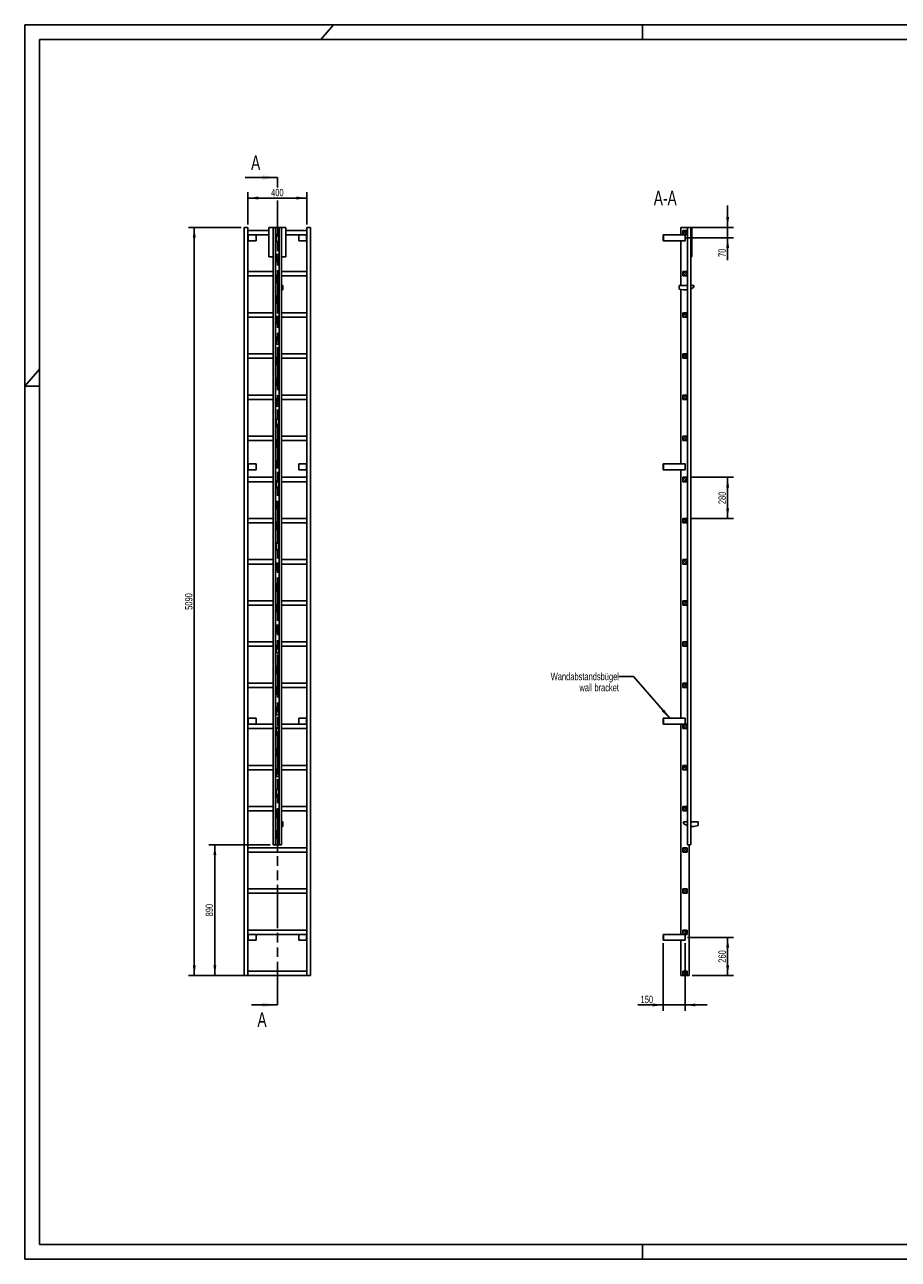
# Model space of a CAD drawing. Header units: millimetres. Extents: x 0 to 11880, y 0 to 8400.
# Tile 1 of 3: x 0 to 5940, y 0 to 8400. Entities that reach past the tile are written whole.
import ezdxf

# ---------------------------------------------------------------- set-up
doc = ezdxf.new("R2010")
doc.units = ezdxf.units.MM
doc.header["$LTSCALE"] = 653.4
doc.linetypes.add('PHANTOM', pattern=[0.8, 0.45, -0.05, 0.1, -0.05, 0.1, -0.05])
doc.layers.get('0').update_dxf_attribs({"linetype": 'CONTINUOUS'})
for name, color, linetype in [('050_DIMENSIONING', 7, 'CONTINUOUS'), ('053_NOTES', 7, 'CONTINUOUS'), ('HATCHING_BL0', 7, 'CONTINUOUS')]:
    doc.layers.add(name, color=color, linetype=linetype)
doc.styles.get("Standard").update_dxf_attribs({"font": 'txt', "width": 0.7})
doc.dimstyles.new('DIMSTYLE_1', dxfattribs={"dimtxt": 50, "dimasz": 70, "dimexe": 2, "dimexo": 1, "dimtad": 1, "dimdec": 1, "dimtxsty": 'Standard', "dimblk": '_FILLED', "dimblk1": '_FILLED', "dimblk2": '_FILLED', "dimcen": 0.09, "dimazin": 2, "dimtp": 0.5, "dimtm": 0.5, "dimtfac": 1, "dimtdec": 1, "dimtofl": 0, "dimtmove": 0, "dimatfit": 3, "dimldrblk": '_FILLED', "dimfxl": 1, "dimtolj": 1, "dimarcsym": 0})
doc.dimstyles.new('DIMSTYLE_2', dxfattribs={"dimtxt": 50, "dimasz": 70, "dimexe": 2, "dimexo": 1, "dimtad": 1, "dimdec": 1, "dimtxsty": 'Standard', "dimblk": '_FILLED', "dimblk1": '_FILLED', "dimblk2": '_FILLED', "dimcen": 0.09, "dimazin": 2, "dimtp": 0.3, "dimtm": 0.3, "dimtfac": 1, "dimtdec": 1, "dimtofl": 0, "dimtmove": 0, "dimatfit": 3, "dimldrblk": '_FILLED', "dimfxl": 1, "dimtolj": 1, "dimarcsym": 0})
doc.dimstyles.new('DIMSTYLE_3', dxfattribs={"dimtxt": 50, "dimasz": 70, "dimexe": 2, "dimexo": 1, "dimtad": 1, "dimtxsty": 'Standard', "dimblk": '_FILLED', "dimblk1": '_FILLED', "dimblk2": '_FILLED', "dimcen": 0.09, "dimazin": 2, "dimtp": 0.5, "dimtm": 0.5, "dimtfac": 1, "dimtofl": 0, "dimtmove": 0, "dimatfit": 3, "dimldrblk": '_FILLED', "dimfxl": 1, "dimtolj": 1, "dimarcsym": 0})
doc.dimstyles.new('DIMSTYLE_4', dxfattribs={"dimtxt": 50, "dimasz": 70, "dimexe": 2, "dimexo": 1, "dimtad": 1, "dimtxsty": 'Standard', "dimblk": '_FILLED', "dimblk1": '_FILLED', "dimblk2": '_FILLED', "dimcen": 0.09, "dimazin": 2, "dimtp": 2, "dimtm": 2, "dimtfac": 1, "dimtofl": 0, "dimtmove": 0, "dimatfit": 3, "dimldrblk": '_FILLED', "dimfxl": 1, "dimtolj": 1, "dimarcsym": 0})
doc.dimstyles.new('DIMSTYLE_5', dxfattribs={"dimtxt": 50, "dimasz": 70, "dimexe": 2, "dimexo": 1, "dimtad": 1, "dimtxsty": 'Standard', "dimblk": '_FILLED', "dimblk1": '_FILLED', "dimblk2": '_FILLED', "dimcen": 0.09, "dimazin": 2, "dimtp": 0.8, "dimtm": 0.8, "dimtfac": 1, "dimtofl": 0, "dimtmove": 0, "dimatfit": 3, "dimldrblk": '_FILLED', "dimfxl": 1, "dimtolj": 1, "dimarcsym": 0})
doc.dimstyles.get("Standard").update_dxf_attribs({"dimtxt": 50, "dimasz": 70, "dimexe": 2, "dimexo": 1, "dimtad": 1, "dimtxsty": 'Standard', "dimblk": '_FILLED', "dimblk1": '_FILLED', "dimblk2": '_FILLED', "dimcen": 0.09, "dimazin": 2, "dimtol": 1, "dimtp": 0.01, "dimtm": 0.01, "dimtfac": 1, "dimtofl": 0, "dimtmove": 0, "dimatfit": 3, "dimldrblk": '_FILLED', "dimfxl": 1, "dimtolj": 1, "dimarcsym": 0})

# ---------------------------------------------------------------- blocks, each defined once
blk = doc.blocks.new('_FILLED')
at = {"color": 0, "linetype": 'ByBlock'}
blk.add_solid([(0, 0), (-1, 0.143), (-1, -0.143)], dxfattribs=at)
blk = doc.blocks.new('*D2')
at = {"layer": '050_DIMENSIONING', "color": 2, "linetype": 'Continuous', "transparency": 16777216}
for p, q in [((1517.9, 7040.5), (1517.9, 7260.5)), ((1917.9, 7040.5), (1917.9, 7260.5)), ((1517.9, 7220.5), (1717.9, 7220.5)), ((1917.9, 7220.5), (1717.9, 7220.5))]:
    blk.add_line(p, q, dxfattribs=at)
at = {"layer": '050_DIMENSIONING', "color": 2, "linetype": 'Continuous', "transparency": 16777216, "xscale": 70, "yscale": 70, "zscale": 70, "rotation": 180}
blk.add_blockref('_FILLED', (1517.9, 7220.5), dxfattribs=at)
at = {"layer": '050_DIMENSIONING', "color": 2, "linetype": 'Continuous', "transparency": 16777216, "xscale": 70, "yscale": 70, "zscale": 70}
blk.add_blockref('_FILLED', (1917.9, 7220.5), dxfattribs=at)
at = {"layer": '050_DIMENSIONING', "color": 2, "linetype": 'Continuous', "transparency": 16777216, "insert": (1717.9, 7283), "char_height": 50, "width": 176.786, "attachment_point": 2, "line_spacing_factor": 0.9}
blk.add_mtext('400', dxfattribs=at)
blk = doc.blocks.new('*D3')
at = {"layer": '050_DIMENSIONING', "color": 2, "linetype": 'Continuous', "transparency": 16777216}
for p, q in [((4507, 2190.5), (4819.6, 2190.5)), ((4779.6, 2190.5), (4779.6, 2060.5)), ((4779.6, 1930.5), (4779.6, 2060.5)), ((4539.1, 1930.5), (4819.6, 1930.5))]:
    blk.add_line(p, q, dxfattribs=at)
at = {"layer": '050_DIMENSIONING', "color": 2, "linetype": 'Continuous', "transparency": 16777216, "xscale": 70, "yscale": 70, "zscale": 70}
for p, rotation in [((4779.6, 2190.5), 90), ((4779.6, 1930.5), 270)]:
    blk.add_blockref('_FILLED', p, dxfattribs=dict(at, rotation=rotation))
at = {"layer": '050_DIMENSIONING', "color": 2, "linetype": 'Continuous', "transparency": 16777216, "insert": (4717.1, 2060.5), "char_height": 50, "width": 176.786, "attachment_point": 2, "rotation": 90, "line_spacing_factor": 0.9}
blk.add_mtext('260', dxfattribs=at)
blk = doc.blocks.new('*D4')
at = {"layer": '050_DIMENSIONING', "color": 2, "linetype": 'Continuous', "transparency": 16777216}
for p, q in [((4779.6, 7020.5), (4779.6, 7170.5)), ((4779.6, 7170.5), (4779.6, 6985.5)), ((4539.1, 7020.5), (4819.6, 7020.5)), ((4779.6, 6797.8), (4779.6, 6985.5)), ((4496.1, 6950.5), (4819.6, 6950.5)), ((4779.6, 6950.5), (4779.6, 6797.8))]:
    blk.add_line(p, q, dxfattribs=at)
at = {"layer": '050_DIMENSIONING', "color": 2, "linetype": 'Continuous', "transparency": 16777216, "xscale": 70, "yscale": 70, "zscale": 70}
for p, rotation in [((4779.6, 7020.5), 270), ((4779.6, 6950.5), 90)]:
    blk.add_blockref('_FILLED', p, dxfattribs=dict(at, rotation=rotation))
at = {"layer": '050_DIMENSIONING', "color": 2, "linetype": 'Continuous', "transparency": 16777216, "insert": (4717.1, 6876.4), "char_height": 50, "width": 117.857, "attachment_point": 3, "rotation": 90, "line_spacing_factor": 0.9}
blk.add_mtext('70', dxfattribs=at)
blk = doc.blocks.new('*D5')
at = {"layer": '050_DIMENSIONING', "color": 2, "linetype": 'Continuous', "transparency": 16777216}
for p, q in [((4340.6, 2150.5), (4340.6, 1690.5)), ((4490.6, 2150.5), (4490.6, 1690.5)), ((4340.6, 1730.5), (4169.2, 1730.5)), ((4169.2, 1730.5), (4415.6, 1730.5)), ((4640.6, 1730.5), (4415.6, 1730.5)), ((4490.6, 1730.5), (4640.6, 1730.5))]:
    blk.add_line(p, q, dxfattribs=at)
at = {"layer": '050_DIMENSIONING', "color": 2, "linetype": 'Continuous', "transparency": 16777216, "xscale": 70, "yscale": 70, "zscale": 70}
blk.add_blockref('_FILLED', (4340.6, 1730.5), dxfattribs=at)
at = {"layer": '050_DIMENSIONING', "color": 2, "linetype": 'Continuous', "transparency": 16777216, "xscale": 70, "yscale": 70, "zscale": 70, "rotation": 180}
blk.add_blockref('_FILLED', (4490.6, 1730.5), dxfattribs=at)
at = {"layer": '050_DIMENSIONING', "color": 2, "linetype": 'Continuous', "transparency": 16777216, "insert": (4272.7, 1793), "char_height": 50, "width": 155.357, "attachment_point": 3, "line_spacing_factor": 0.9}
blk.add_mtext('150', dxfattribs=at)
blk = doc.blocks.new('*D6')
at = {"layer": '050_DIMENSIONING', "color": 2, "linetype": 'Continuous', "transparency": 16777216}
for p, q in [((1472.9, 7020.5), (1112.9, 7020.5)), ((1152.9, 7020.5), (1152.9, 4475.5)), ((1152.9, 1930.5), (1152.9, 4475.5)), ((1472.9, 1930.5), (1112.9, 1930.5))]:
    blk.add_line(p, q, dxfattribs=at)
at = {"layer": '050_DIMENSIONING', "color": 2, "linetype": 'Continuous', "transparency": 16777216, "xscale": 70, "yscale": 70, "zscale": 70}
for p, rotation in [((1152.9, 7020.5), 90), ((1152.9, 1930.5), 270)]:
    blk.add_blockref('_FILLED', p, dxfattribs=dict(at, rotation=rotation))
at = {"layer": '050_DIMENSIONING', "color": 2, "linetype": 'Continuous', "transparency": 16777216, "insert": (1090.4, 4475.5), "char_height": 50, "width": 230.357, "attachment_point": 2, "rotation": 90, "line_spacing_factor": 0.9}
blk.add_mtext('5090', dxfattribs=at)
blk = doc.blocks.new('*D7')
at = {"layer": '050_DIMENSIONING', "color": 2, "linetype": 'Continuous', "transparency": 16777216}
for p, q in [((1669.9, 2820.5), (1252.9, 2820.5)), ((1292.9, 2820.5), (1292.9, 2375.5)), ((1292.9, 1930.5), (1292.9, 2375.5)), ((1497.9, 1930.5), (1252.9, 1930.5))]:
    blk.add_line(p, q, dxfattribs=at)
at = {"layer": '050_DIMENSIONING', "color": 2, "linetype": 'Continuous', "transparency": 16777216, "xscale": 70, "yscale": 70, "zscale": 70}
for p, rotation in [((1292.9, 2820.5), 90), ((1292.9, 1930.5), 270)]:
    blk.add_blockref('_FILLED', p, dxfattribs=dict(at, rotation=rotation))
at = {"layer": '050_DIMENSIONING', "color": 2, "linetype": 'Continuous', "transparency": 16777216, "insert": (1230.4, 2375.5), "char_height": 50, "width": 176.786, "attachment_point": 2, "rotation": 90, "line_spacing_factor": 0.9}
blk.add_mtext('890', dxfattribs=at)
blk = doc.blocks.new('*D8')
at = {"layer": '050_DIMENSIONING', "color": 2, "linetype": 'Continuous', "transparency": 16777216}
for p, q in [((4525.6, 5320.5), (4819.6, 5320.5)), ((4779.6, 5320.5), (4779.6, 5180.5)), ((4779.6, 5040.5), (4779.6, 5180.5)), ((4525.6, 5040.5), (4819.6, 5040.5))]:
    blk.add_line(p, q, dxfattribs=at)
at = {"layer": '050_DIMENSIONING', "color": 2, "linetype": 'Continuous', "transparency": 16777216, "xscale": 70, "yscale": 70, "zscale": 70}
for p, rotation in [((4779.6, 5320.5), 90), ((4779.6, 5040.5), 270)]:
    blk.add_blockref('_FILLED', p, dxfattribs=dict(at, rotation=rotation))
at = {"layer": '050_DIMENSIONING', "color": 2, "linetype": 'Continuous', "transparency": 16777216, "insert": (4717.1, 5180.5), "char_height": 50, "width": 176.786, "attachment_point": 2, "rotation": 90, "line_spacing_factor": 0.9}
blk.add_mtext('280', dxfattribs=at)
blk = doc.blocks.new('XSEC_FILLED')
at = {"color": 0, "linetype": 'ByBlock'}
blk.add_solid([(0, 0), (-1, 0.143), (-1, -0.143)], dxfattribs=at)
blk = doc.blocks.new('HATCHING_BL0', base_point=(1608.8, 4545.5))
at = {"layer": 'HATCHING_BL0', "color": 7, "linetype": 'PHANTOM'}
for p, q in [((1717.9, 7291.5), (1717.9, 7360.5)), ((1717.9, 1730.5), (1717.9, 7204.4))]:
    blk.add_line(p, q, dxfattribs=at)
at = {"layer": 'HATCHING_BL0', "color": 7, "linetype": 'Continuous', "char_height": 100, "width": 128.571, "attachment_point": 1, "line_spacing_factor": 0.9}
for insert in [(1539.1, 7510.5), (1582.3, 1680.5)]:
    blk.add_mtext('A', dxfattribs=dict(at, insert=insert))
at = {"layer": 'HATCHING_BL0', "color": 7, "linetype": 'Continuous'}
for points in [[(1717.9, 7360.5), (1499.8, 7360.5)], [(1717.9, 1730.5), (1543.1, 1730.5)]]:
    blk.add_leader(points, dimstyle='Standard', override={"dimasz": 105, "dimtad": 0, "dimldrblk": 'XSEC_FILLED'}, dxfattribs=at)

msp = doc.modelspace()

# ---------------------------------------------------------------- hatches: boundary and pattern name
at = {"linetype": 'Continuous'}
h = msp.add_hatch(dxfattribs=at)
h.set_pattern_fill('A', color=2, scale=9.722718, angle=45, style=0, pattern_type=0)
h.set_pattern_definition([(45, (0, 0), (-6.875, 6.875), [])])
edge = h.paths.add_edge_path()
edge.add_line((4505.558, 1930.522), (4475.558, 1930.522))
edge.add_line((4475.558, 1930.522), (4475.558, 1960.522))
edge.add_line((4475.558, 1960.522), (4505.558, 1960.522))
edge.add_line((4505.558, 1930.522), (4505.558, 1960.522))
edge = h.paths.add_edge_path()
edge.add_line((4475.558, 2210.522), (4475.558, 2240.522))
edge.add_line((4475.558, 2240.522), (4505.558, 2240.522))
edge.add_line((4505.558, 2210.522), (4505.558, 2240.522))
edge.add_line((4475.558, 2210.522), (4505.558, 2210.522))
edge = h.paths.add_edge_path()
edge.add_line((4475.558, 2490.522), (4475.558, 2520.522))
edge.add_line((4475.558, 2520.522), (4505.558, 2520.522))
edge.add_line((4505.558, 2490.522), (4505.558, 2520.522))
edge.add_line((4475.558, 2490.522), (4505.558, 2490.522))
edge = h.paths.add_edge_path()
edge.add_line((4475.558, 2770.522), (4475.558, 2800.522))
edge.add_line((4475.558, 2800.522), (4505.558, 2800.522))
edge.add_line((4505.558, 2770.522), (4505.558, 2800.522))
edge.add_line((4475.558, 2770.522), (4505.558, 2770.522))
edge = h.paths.add_edge_path()
edge.add_line((4475.558, 3050.522), (4475.558, 3080.522))
edge.add_line((4475.558, 3080.522), (4505.558, 3080.522))
edge.add_line((4505.558, 3050.522), (4505.558, 3080.522))
edge.add_line((4475.558, 3050.522), (4505.558, 3050.522))
edge = h.paths.add_edge_path()
edge.add_line((4475.558, 3330.522), (4475.558, 3360.522))
edge.add_line((4475.558, 3360.522), (4505.558, 3360.522))
edge.add_line((4505.558, 3330.522), (4505.558, 3360.522))
edge.add_line((4475.558, 3330.522), (4505.558, 3330.522))
edge = h.paths.add_edge_path()
edge.add_line((4475.558, 3610.522), (4475.558, 3640.522))
edge.add_line((4475.558, 3640.522), (4505.558, 3640.522))
edge.add_line((4505.558, 3610.522), (4505.558, 3640.522))
edge.add_line((4475.558, 3610.522), (4505.558, 3610.522))
edge = h.paths.add_edge_path()
edge.add_line((4475.558, 3890.522), (4475.558, 3920.522))
edge.add_line((4475.558, 3920.522), (4505.558, 3920.522))
edge.add_line((4505.558, 3890.522), (4505.558, 3920.522))
edge.add_line((4475.558, 3890.522), (4505.558, 3890.522))
edge = h.paths.add_edge_path()
edge.add_line((4475.558, 4170.522), (4475.558, 4200.522))
edge.add_line((4475.558, 4200.522), (4505.558, 4200.522))
edge.add_line((4505.558, 4170.522), (4505.558, 4200.522))
edge.add_line((4475.558, 4170.522), (4505.558, 4170.522))
edge = h.paths.add_edge_path()
edge.add_line((4475.558, 4450.522), (4475.558, 4480.522))
edge.add_line((4475.558, 4480.522), (4505.558, 4480.522))
edge.add_line((4505.558, 4450.522), (4505.558, 4480.522))
edge.add_line((4475.558, 4450.522), (4505.558, 4450.522))
edge = h.paths.add_edge_path()
edge.add_line((4475.558, 4730.522), (4475.558, 4760.522))
edge.add_line((4475.558, 4760.522), (4505.558, 4760.522))
edge.add_line((4505.558, 4730.522), (4505.558, 4760.522))
edge.add_line((4475.558, 4730.522), (4505.558, 4730.522))
edge = h.paths.add_edge_path()
edge.add_line((4475.558, 5010.522), (4475.558, 5040.522))
edge.add_line((4475.558, 5040.522), (4505.558, 5040.522))
edge.add_line((4505.558, 5010.522), (4505.558, 5040.522))
edge.add_line((4475.558, 5010.522), (4505.558, 5010.522))
edge = h.paths.add_edge_path()
edge.add_line((4475.558, 5290.522), (4475.558, 5320.522))
edge.add_line((4475.558, 5320.522), (4505.558, 5320.522))
edge.add_line((4505.558, 5290.522), (4505.558, 5320.522))
edge.add_line((4475.558, 5290.522), (4505.558, 5290.522))
edge = h.paths.add_edge_path()
edge.add_line((4475.558, 5570.522), (4475.558, 5600.522))
edge.add_line((4475.558, 5600.522), (4505.558, 5600.522))
edge.add_line((4505.558, 5570.522), (4505.558, 5600.522))
edge.add_line((4475.558, 5570.522), (4505.558, 5570.522))
edge = h.paths.add_edge_path()
edge.add_line((4475.558, 5850.522), (4475.558, 5880.522))
edge.add_line((4475.558, 5880.522), (4505.558, 5880.522))
edge.add_line((4505.558, 5850.522), (4505.558, 5880.522))
edge.add_line((4475.558, 5850.522), (4505.558, 5850.522))
edge = h.paths.add_edge_path()
edge.add_line((4475.558, 6130.522), (4475.558, 6160.522))
edge.add_line((4475.558, 6160.522), (4505.558, 6160.522))
edge.add_line((4505.558, 6130.522), (4505.558, 6160.522))
edge.add_line((4475.558, 6130.522), (4505.558, 6130.522))
edge = h.paths.add_edge_path()
edge.add_line((4475.558, 6410.522), (4475.558, 6440.522))
edge.add_line((4475.558, 6440.522), (4505.558, 6440.522))
edge.add_line((4505.558, 6410.522), (4505.558, 6440.522))
edge.add_line((4475.558, 6410.522), (4505.558, 6410.522))
edge = h.paths.add_edge_path()
edge.add_line((4475.558, 6690.522), (4475.558, 6720.522))
edge.add_line((4475.558, 6720.522), (4505.558, 6720.522))
edge.add_line((4505.558, 6690.522), (4505.558, 6720.522))
edge.add_line((4475.558, 6690.522), (4505.558, 6690.522))
edge = h.paths.add_edge_path()
edge.add_line((4505.658, 2865.522), (4505.658, 2820.522))
edge.add_line((4506.558, 2865.522), (4505.658, 2865.522))
edge.add_line((4506.558, 2865.522), (4506.558, 2820.522))
edge.add_line((4506.558, 2820.522), (4505.658, 2820.522))
edge = h.paths.add_edge_path()
edge.add_line((4505.658, 3005.522), (4505.658, 2915.522))
edge.add_line((4506.558, 3005.522), (4505.658, 3005.522))
edge.add_line((4506.558, 3005.522), (4506.558, 2915.522))
edge.add_line((4506.558, 2915.522), (4505.658, 2915.522))
edge = h.paths.add_edge_path()
edge.add_line((4505.658, 3145.522), (4505.658, 3055.522))
edge.add_line((4506.558, 3145.522), (4505.658, 3145.522))
edge.add_line((4506.558, 3145.522), (4506.558, 3055.522))
edge.add_line((4506.558, 3055.522), (4505.658, 3055.522))
edge = h.paths.add_edge_path()
edge.add_line((4505.658, 3285.522), (4505.658, 3195.522))
edge.add_line((4506.558, 3285.522), (4505.658, 3285.522))
edge.add_line((4506.558, 3285.522), (4506.558, 3195.522))
edge.add_line((4506.558, 3195.522), (4505.658, 3195.522))
edge = h.paths.add_edge_path()
edge.add_line((4505.658, 3425.522), (4505.658, 3335.522))
edge.add_line((4506.558, 3425.522), (4505.658, 3425.522))
edge.add_line((4506.558, 3425.522), (4506.558, 3335.522))
edge.add_line((4506.558, 3335.522), (4505.658, 3335.522))
edge = h.paths.add_edge_path()
edge.add_line((4505.658, 3565.522), (4505.658, 3475.522))
edge.add_line((4506.558, 3565.522), (4505.658, 3565.522))
edge.add_line((4506.558, 3565.522), (4506.558, 3475.522))
edge.add_line((4506.558, 3475.522), (4505.658, 3475.522))
edge = h.paths.add_edge_path()
edge.add_line((4505.658, 3705.522), (4505.658, 3615.522))
edge.add_line((4506.558, 3705.522), (4505.658, 3705.522))
edge.add_line((4506.558, 3705.522), (4506.558, 3615.522))
edge.add_line((4506.558, 3615.522), (4505.658, 3615.522))
edge = h.paths.add_edge_path()
edge.add_line((4505.658, 3845.522), (4505.658, 3755.522))
edge.add_line((4506.558, 3845.522), (4505.658, 3845.522))
edge.add_line((4506.558, 3845.522), (4506.558, 3755.522))
edge.add_line((4506.558, 3755.522), (4505.658, 3755.522))
edge = h.paths.add_edge_path()
edge.add_line((4506.558, 7020.522), (4505.658, 7020.522))
edge.add_line((4506.558, 7020.522), (4506.558, 6975.522))
edge.add_line((4506.558, 6975.522), (4505.658, 6975.522))
edge.add_line((4505.658, 7020.522), (4505.658, 6975.522))
edge = h.paths.add_edge_path()
edge.add_line((4505.658, 3985.522), (4505.658, 3895.522))
edge.add_line((4506.558, 3985.522), (4505.658, 3985.522))
edge.add_line((4506.558, 3985.522), (4506.558, 3895.522))
edge.add_line((4506.558, 3895.522), (4505.658, 3895.522))
edge = h.paths.add_edge_path()
edge.add_line((4505.658, 4125.522), (4505.658, 4035.522))
edge.add_line((4506.558, 4125.522), (4505.658, 4125.522))
edge.add_line((4506.558, 4125.522), (4506.558, 4035.522))
edge.add_line((4506.558, 4035.522), (4505.658, 4035.522))
edge = h.paths.add_edge_path()
edge.add_line((4505.658, 4265.522), (4505.658, 4175.522))
edge.add_line((4506.558, 4265.522), (4505.658, 4265.522))
edge.add_line((4506.558, 4265.522), (4506.558, 4175.522))
edge.add_line((4506.558, 4175.522), (4505.658, 4175.522))
edge = h.paths.add_edge_path()
edge.add_line((4505.658, 4405.522), (4505.658, 4315.522))
edge.add_line((4506.558, 4405.522), (4505.658, 4405.522))
edge.add_line((4506.558, 4405.522), (4506.558, 4315.522))
edge.add_line((4506.558, 4315.522), (4505.658, 4315.522))
edge = h.paths.add_edge_path()
edge.add_line((4505.658, 4545.522), (4505.658, 4455.522))
edge.add_line((4506.558, 4545.522), (4505.658, 4545.522))
edge.add_line((4506.558, 4545.522), (4506.558, 4455.522))
edge.add_line((4506.558, 4455.522), (4505.658, 4455.522))
edge = h.paths.add_edge_path()
edge.add_line((4505.658, 4685.522), (4505.658, 4595.522))
edge.add_line((4506.558, 4685.522), (4505.658, 4685.522))
edge.add_line((4506.558, 4685.522), (4506.558, 4595.522))
edge.add_line((4506.558, 4595.522), (4505.658, 4595.522))
edge = h.paths.add_edge_path()
edge.add_line((4505.658, 4825.522), (4505.658, 4735.522))
edge.add_line((4506.558, 4825.522), (4505.658, 4825.522))
edge.add_line((4506.558, 4825.522), (4506.558, 4735.522))
edge.add_line((4506.558, 4735.522), (4505.658, 4735.522))
edge = h.paths.add_edge_path()
edge.add_line((4506.558, 6925.522), (4505.658, 6925.522))
edge.add_line((4506.558, 6925.522), (4506.558, 6835.522))
edge.add_line((4506.558, 6835.522), (4505.658, 6835.522))
edge.add_line((4505.658, 6925.522), (4505.658, 6835.522))
edge = h.paths.add_edge_path()
edge.add_line((4506.558, 6785.522), (4505.658, 6785.522))
edge.add_line((4506.558, 6785.522), (4506.558, 6695.522))
edge.add_line((4506.558, 6695.522), (4505.658, 6695.522))
edge.add_line((4505.658, 6785.522), (4505.658, 6695.522))
edge = h.paths.add_edge_path()
edge.add_line((4506.558, 6645.522), (4505.658, 6645.522))
edge.add_line((4506.558, 6645.522), (4506.558, 6555.522))
edge.add_line((4506.558, 6555.522), (4505.658, 6555.522))
edge.add_line((4505.658, 6645.522), (4505.658, 6555.522))
edge = h.paths.add_edge_path()
edge.add_line((4506.558, 6505.522), (4505.658, 6505.522))
edge.add_line((4506.558, 6505.522), (4506.558, 6415.522))
edge.add_line((4506.558, 6415.522), (4505.658, 6415.522))
edge.add_line((4505.658, 6505.522), (4505.658, 6415.522))
edge = h.paths.add_edge_path()
edge.add_line((4506.558, 6365.522), (4505.658, 6365.522))
edge.add_line((4506.558, 6365.522), (4506.558, 6275.522))
edge.add_line((4506.558, 6275.522), (4505.658, 6275.522))
edge.add_line((4505.658, 6365.522), (4505.658, 6275.522))
edge = h.paths.add_edge_path()
edge.add_line((4506.558, 6225.522), (4505.658, 6225.522))
edge.add_line((4506.558, 6225.522), (4506.558, 6135.522))
edge.add_line((4506.558, 6135.522), (4505.658, 6135.522))
edge.add_line((4505.658, 6225.522), (4505.658, 6135.522))
edge = h.paths.add_edge_path()
edge.add_line((4506.558, 6085.522), (4505.658, 6085.522))
edge.add_line((4506.558, 6085.522), (4506.558, 5995.522))
edge.add_line((4506.558, 5995.522), (4505.658, 5995.522))
edge.add_line((4505.658, 6085.522), (4505.658, 5995.522))
edge = h.paths.add_edge_path()
edge.add_line((4506.558, 5945.522), (4505.658, 5945.522))
edge.add_line((4506.558, 5945.522), (4506.558, 5855.522))
edge.add_line((4506.558, 5855.522), (4505.658, 5855.522))
edge.add_line((4505.658, 5945.522), (4505.658, 5855.522))
edge = h.paths.add_edge_path()
edge.add_line((4506.558, 5805.522), (4505.658, 5805.522))
edge.add_line((4506.558, 5805.522), (4506.558, 5715.522))
edge.add_line((4506.558, 5715.522), (4505.658, 5715.522))
edge.add_line((4505.658, 5805.522), (4505.658, 5715.522))
edge = h.paths.add_edge_path()
edge.add_line((4506.558, 5665.522), (4505.658, 5665.522))
edge.add_line((4506.558, 5665.522), (4506.558, 5575.522))
edge.add_line((4506.558, 5575.522), (4505.658, 5575.522))
edge.add_line((4505.658, 5665.522), (4505.658, 5575.522))
edge = h.paths.add_edge_path()
edge.add_line((4506.558, 5525.522), (4505.658, 5525.522))
edge.add_line((4506.558, 5525.522), (4506.558, 5435.522))
edge.add_line((4506.558, 5435.522), (4505.658, 5435.522))
edge.add_line((4505.658, 5525.522), (4505.658, 5435.522))
edge = h.paths.add_edge_path()
edge.add_line((4506.558, 5385.522), (4505.658, 5385.522))
edge.add_line((4506.558, 5385.522), (4506.558, 5295.522))
edge.add_line((4506.558, 5295.522), (4505.658, 5295.522))
edge.add_line((4505.658, 5385.522), (4505.658, 5295.522))
edge = h.paths.add_edge_path()
edge.add_line((4506.558, 5245.522), (4505.658, 5245.522))
edge.add_line((4506.558, 5245.522), (4506.558, 5155.522))
edge.add_line((4506.558, 5155.522), (4505.658, 5155.522))
edge.add_line((4505.658, 5245.522), (4505.658, 5155.522))
edge = h.paths.add_edge_path()
edge.add_line((4506.558, 5105.522), (4505.658, 5105.522))
edge.add_line((4506.558, 5105.522), (4506.558, 5015.522))
edge.add_line((4506.558, 5015.522), (4505.658, 5015.522))
edge.add_line((4505.658, 5105.522), (4505.658, 5015.522))
edge = h.paths.add_edge_path()
edge.add_line((4475.558, 7000.522), (4475.558, 6970.522))
edge.add_line((4505.558, 7000.522), (4475.558, 7000.522))
edge.add_line((4505.558, 7000.522), (4505.558, 6970.522))
edge.add_line((4505.558, 6970.522), (4475.558, 6970.522))
edge = h.paths.add_edge_path()
edge.add_line((4505.658, 4965.522), (4505.658, 4875.522))
edge.add_line((4506.558, 4965.522), (4505.658, 4965.522))
edge.add_line((4506.558, 4965.522), (4506.558, 4875.522))
edge.add_line((4506.558, 4875.522), (4505.658, 4875.522))

# ---------------------------------------------------------------- linework, layer by layer
at = {"color": 3, "linetype": 'Continuous'}
for p, q in [((0, 0), (0, 8400)), ((0, 8400), (11880, 8400)), ((2100, 8400), (2014.634, 8300)), ((4200, 8400), (4200, 8300)), ((0, 5940), (100, 6057.143)), ((0, 5940), (100, 5940)), ((4200, 100), (4200, 0)), ((11880, 0), (0, 0))]:
    msp.add_line(p, q, dxfattribs=at)
at = {"color": 5, "linetype": 'Continuous'}
for p, q in [((100, 100), (100, 8300)), ((100, 8300), (11780, 8300)), ((11780, 100), (100, 100))]:
    msp.add_line(p, q, dxfattribs=at)
at = {"color": 7, "linetype": 'Continuous'}
for p, q in [((1492.895, 1930.522), (1492.895, 7020.522)), ((1492.895, 7020.522), (1517.895, 7020.522)), ((1517.895, 1930.522), (1517.895, 7020.522)), ((1659.895, 7000.522), (1517.895, 7000.522)), ((1659.895, 7020.522), (1659.895, 6820.522)), ((1775.895, 7020.522), (1659.895, 7020.522)), ((1689.895, 2820.522), (1689.895, 7020.522)), ((1704.895, 2820.522), (1704.895, 7020.522)), ((1710.895, 6975.522), (1710.895, 6925.522)), ((1724.895, 6975.522), (1710.895, 6975.522)), ((1724.895, 6925.522), (1724.895, 6975.522)), ((1730.895, 2820.522), (1730.895, 7020.522)), ((1745.895, 2820.522), (1745.895, 7020.522)), ((1775.895, 6820.522), (1775.895, 7020.522)), ((1917.895, 7000.522), (1775.895, 7000.522)), ((1917.895, 1930.522), (1917.895, 7020.522)), ((1917.895, 7020.522), (1942.895, 7020.522)), ((1942.895, 1930.522), (1942.895, 7020.522)), ((4462.058, 6970.522), (4462.058, 7020.522)), ((4462.058, 7020.522), (4535.658, 7020.522)), ((4475.558, 7000.522), (4475.558, 6970.522)), ((4505.558, 7000.522), (4475.558, 7000.522)), ((4505.558, 7000.522), (4505.558, 6970.522)), ((4505.658, 2820.522), (4505.658, 7020.522)), ((4506.558, 6975.522), (4505.658, 6975.522)), ((4506.558, 2820.522), (4506.558, 7020.522)), ((4528.558, 7020.522), (4528.558, 2820.522)), ((4529.558, 2820.522), (4529.558, 7020.522)), ((4535.658, 7020.522), (4535.658, 6820.522)), ((1517.895, 6970.522), (1659.895, 6970.522)), ((1517.895, 6930.522), (1572.895, 6930.522)), ((1519.895, 6970.522), (1519.895, 6930.522)), ((1572.895, 6970.522), (1572.895, 6930.522)), ((1710.895, 6970.522), (1724.895, 6970.522)), ((1710.895, 6925.522), (1724.895, 6925.522)), ((1775.895, 6970.522), (1917.895, 6970.522)), ((1862.895, 6970.522), (1862.895, 6930.522)), ((1862.895, 6930.522), (1917.895, 6930.522)), ((1915.895, 6970.522), (1915.895, 6930.522)), ((4340.558, 6970.522), (4340.558, 6930.522)), ((4340.558, 6970.522), (4505.558, 6970.522)), ((4340.558, 6930.522), (4490.558, 6930.522)), ((4342.558, 6970.522), (4342.558, 6930.522)), ((4462.058, 6625.022), (4462.058, 6930.522)), ((4490.558, 6970.522), (4490.558, 6930.522)), ((4506.558, 6925.522), (4505.658, 6925.522)), ((1659.895, 6820.522), (1689.895, 6820.522)), ((1710.895, 6835.522), (1710.895, 6785.522)), ((1724.895, 6835.522), (1710.895, 6835.522)), ((1724.895, 6785.522), (1724.895, 6835.522)), ((1745.895, 6820.522), (1775.895, 6820.522)), ((4506.558, 6835.522), (4505.658, 6835.522)), ((4529.558, 6820.522), (4535.658, 6820.522)), ((1689.895, 6720.522), (1517.895, 6720.522)), ((1710.895, 6785.522), (1724.895, 6785.522)), ((1917.895, 6720.522), (1745.895, 6720.522)), ((4475.558, 6690.522), (4475.558, 6720.522)), ((4475.558, 6720.522), (4505.558, 6720.522)), ((4505.558, 6690.522), (4505.558, 6720.522)), ((4506.558, 6785.522), (4505.658, 6785.522)), ((1517.895, 6690.522), (1689.895, 6690.522)), ((1710.895, 6695.522), (1710.895, 6645.522)), ((1724.895, 6695.522), (1710.895, 6695.522)), ((1710.895, 6690.522), (1724.895, 6690.522)), ((1710.895, 6645.522), (1724.895, 6645.522)), ((1724.895, 6645.522), (1724.895, 6695.522)), ((1745.895, 6690.522), (1917.895, 6690.522)), ((4475.558, 6690.522), (4505.558, 6690.522)), ((4506.558, 6695.522), (4505.658, 6695.522)), ((4506.558, 6645.522), (4505.658, 6645.522)), ((1710.895, 6555.522), (1710.895, 6505.522)), ((1724.895, 6555.522), (1710.895, 6555.522)), ((1724.895, 6505.522), (1724.895, 6555.522)), ((1745.895, 6625.022), (1755.895, 6625.022)), ((1745.895, 6615.022), (1755.895, 6615.022)), ((1745.895, 6595.022), (1755.895, 6595.022)), ((1755.895, 6625.022), (1755.895, 6595.022)), ((4449.658, 6600.022), (4449.658, 6625.022)), ((4449.658, 6625.022), (4505.658, 6625.022)), ((4479.658, 6595.022), (4449.658, 6600.022)), ((4462.058, 5412.34), (4462.058, 6597.955)), ((4505.658, 6595.022), (4479.658, 6595.022)), ((4506.558, 6555.522), (4505.658, 6555.522)), ((4529.558, 6625.022), (4549.658, 6625.022)), ((4549.658, 6615.022), (4529.558, 6601.622)), ((4549.658, 6625.022), (4549.658, 6615.022)), ((1710.895, 6505.522), (1724.895, 6505.522)), ((4506.558, 6505.522), (4505.658, 6505.522)), ((1689.895, 6440.522), (1517.895, 6440.522)), ((1517.895, 6410.522), (1689.895, 6410.522)), ((1710.895, 6415.522), (1710.895, 6365.522)), ((1724.895, 6415.522), (1710.895, 6415.522)), ((1710.895, 6410.522), (1724.895, 6410.522)), ((1724.895, 6365.522), (1724.895, 6415.522)), ((1917.895, 6440.522), (1745.895, 6440.522)), ((1745.895, 6410.522), (1917.895, 6410.522)), ((4475.558, 6410.522), (4475.558, 6440.522)), ((4475.558, 6440.522), (4505.558, 6440.522)), ((4475.558, 6410.522), (4505.558, 6410.522)), ((4505.558, 6410.522), (4505.558, 6440.522)), ((4506.558, 6415.522), (4505.658, 6415.522)), ((1710.895, 6365.522), (1724.895, 6365.522)), ((4506.558, 6365.522), (4505.658, 6365.522)), ((1710.895, 6275.522), (1710.895, 6225.522)), ((1724.895, 6275.522), (1710.895, 6275.522)), ((1710.895, 6225.522), (1724.895, 6225.522)), ((1724.895, 6225.522), (1724.895, 6275.522)), ((4506.558, 6275.522), (4505.658, 6275.522)), ((4506.558, 6225.522), (4505.658, 6225.522)), ((1689.895, 6160.522), (1517.895, 6160.522)), ((1710.895, 6135.522), (1710.895, 6085.522)), ((1724.895, 6135.522), (1710.895, 6135.522)), ((1724.895, 6085.522), (1724.895, 6135.522)), ((1917.895, 6160.522), (1745.895, 6160.522)), ((4475.558, 6130.522), (4475.558, 6160.522)), ((4475.558, 6160.522), (4505.558, 6160.522)), ((4505.558, 6130.522), (4505.558, 6160.522)), ((4506.558, 6135.522), (4505.658, 6135.522)), ((1517.895, 6130.522), (1689.895, 6130.522)), ((1710.895, 6130.522), (1724.895, 6130.522)), ((1710.895, 6085.522), (1724.895, 6085.522)), ((1745.895, 6130.522), (1917.895, 6130.522)), ((4475.558, 6130.522), (4505.558, 6130.522)), ((4506.558, 6085.522), (4505.658, 6085.522)), ((1710.895, 5995.522), (1710.895, 5945.522)), ((1724.895, 5995.522), (1710.895, 5995.522)), ((1724.895, 5945.522), (1724.895, 5995.522)), ((4506.558, 5995.522), (4505.658, 5995.522)), ((1689.895, 5880.522), (1517.895, 5880.522)), ((1710.895, 5945.522), (1724.895, 5945.522)), ((1917.895, 5880.522), (1745.895, 5880.522)), ((4475.558, 5850.522), (4475.558, 5880.522)), ((4475.558, 5880.522), (4505.558, 5880.522)), ((4505.558, 5850.522), (4505.558, 5880.522)), ((4506.558, 5945.522), (4505.658, 5945.522)), ((1517.895, 5850.522), (1689.895, 5850.522)), ((1710.895, 5855.522), (1710.895, 5805.522)), ((1724.895, 5855.522), (1710.895, 5855.522)), ((1710.895, 5850.522), (1724.895, 5850.522)), ((1710.895, 5805.522), (1724.895, 5805.522)), ((1724.895, 5805.522), (1724.895, 5855.522)), ((1745.895, 5850.522), (1917.895, 5850.522)), ((4475.558, 5850.522), (4505.558, 5850.522)), ((4506.558, 5855.522), (4505.658, 5855.522)), ((4506.558, 5805.522), (4505.658, 5805.522)), ((1710.895, 5715.522), (1710.895, 5665.522)), ((1724.895, 5715.522), (1710.895, 5715.522)), ((1724.895, 5665.522), (1724.895, 5715.522)), ((4506.558, 5715.522), (4505.658, 5715.522)), ((1710.895, 5665.522), (1724.895, 5665.522)), ((4506.558, 5665.522), (4505.658, 5665.522)), ((1689.895, 5600.522), (1517.895, 5600.522)), ((1517.895, 5570.522), (1689.895, 5570.522)), ((1710.895, 5575.522), (1710.895, 5525.522)), ((1724.895, 5575.522), (1710.895, 5575.522)), ((1710.895, 5570.522), (1724.895, 5570.522)), ((1724.895, 5525.522), (1724.895, 5575.522)), ((1917.895, 5600.522), (1745.895, 5600.522)), ((1745.895, 5570.522), (1917.895, 5570.522)), ((4475.558, 5570.522), (4475.558, 5600.522)), ((4475.558, 5600.522), (4505.558, 5600.522)), ((4475.558, 5570.522), (4505.558, 5570.522)), ((4505.558, 5570.522), (4505.558, 5600.522)), ((4506.558, 5575.522), (4505.658, 5575.522)), ((1710.895, 5525.522), (1724.895, 5525.522)), ((4506.558, 5525.522), (4505.658, 5525.522)), ((1517.895, 5412.34), (1572.895, 5412.34)), ((1519.895, 5372.34), (1519.895, 5412.34)), ((1572.895, 5372.34), (1572.895, 5412.34)), ((1710.895, 5435.522), (1710.895, 5385.522)), ((1724.895, 5435.522), (1710.895, 5435.522)), ((1710.895, 5385.522), (1724.895, 5385.522)), ((1724.895, 5385.522), (1724.895, 5435.522)), ((1862.895, 5372.34), (1862.895, 5412.34)), ((1862.895, 5412.34), (1917.895, 5412.34)), ((1915.895, 5372.34), (1915.895, 5412.34)), ((4340.558, 5372.34), (4340.558, 5412.34)), ((4340.558, 5412.34), (4490.558, 5412.34)), ((4342.558, 5372.34), (4342.558, 5412.34)), ((4490.558, 5372.34), (4490.558, 5412.34)), ((4506.558, 5435.522), (4505.658, 5435.522)), ((4506.558, 5385.522), (4505.658, 5385.522)), ((1517.895, 5372.34), (1572.895, 5372.34)), ((1689.895, 5320.522), (1517.895, 5320.522)), ((1710.895, 5295.522), (1710.895, 5245.522)), ((1724.895, 5295.522), (1710.895, 5295.522)), ((1724.895, 5245.522), (1724.895, 5295.522)), ((1917.895, 5320.522), (1745.895, 5320.522)), ((1862.895, 5372.34), (1917.895, 5372.34)), ((4340.558, 5372.34), (4490.558, 5372.34)), ((4462.058, 3681.431), (4462.058, 5372.34)), ((4475.558, 5290.522), (4475.558, 5320.522)), ((4475.558, 5320.522), (4505.558, 5320.522)), ((4505.558, 5290.522), (4505.558, 5320.522)), ((4506.558, 5295.522), (4505.658, 5295.522)), ((1517.895, 5290.522), (1689.895, 5290.522)), ((1710.895, 5290.522), (1724.895, 5290.522)), ((1710.895, 5245.522), (1724.895, 5245.522)), ((1745.895, 5290.522), (1917.895, 5290.522)), ((4475.558, 5290.522), (4505.558, 5290.522)), ((4506.558, 5245.522), (4505.658, 5245.522)), ((1710.895, 5155.522), (1710.895, 5105.522)), ((1724.895, 5155.522), (1710.895, 5155.522)), ((1724.895, 5105.522), (1724.895, 5155.522)), ((4506.558, 5155.522), (4505.658, 5155.522)), ((1689.895, 5040.522), (1517.895, 5040.522)), ((1710.895, 5105.522), (1724.895, 5105.522)), ((1917.895, 5040.522), (1745.895, 5040.522)), ((4475.558, 5010.522), (4475.558, 5040.522)), ((4475.558, 5040.522), (4505.558, 5040.522)), ((4505.558, 5010.522), (4505.558, 5040.522)), ((4506.558, 5105.522), (4505.658, 5105.522)), ((1517.895, 5010.522), (1689.895, 5010.522)), ((1710.895, 5015.522), (1710.895, 4965.522)), ((1724.895, 5015.522), (1710.895, 5015.522)), ((1710.895, 5010.522), (1724.895, 5010.522)), ((1710.895, 4965.522), (1724.895, 4965.522)), ((1724.895, 4965.522), (1724.895, 5015.522)), ((1745.895, 5010.522), (1917.895, 5010.522)), ((4475.558, 5010.522), (4505.558, 5010.522)), ((4506.558, 5015.522), (4505.658, 5015.522)), ((4506.558, 4965.522), (4505.658, 4965.522)), ((1710.895, 4875.522), (1710.895, 4825.522)), ((1724.895, 4875.522), (1710.895, 4875.522)), ((1724.895, 4825.522), (1724.895, 4875.522)), ((4506.558, 4875.522), (4505.658, 4875.522)), ((1710.895, 4825.522), (1724.895, 4825.522)), ((4506.558, 4825.522), (4505.658, 4825.522)), ((1689.895, 4760.522), (1517.895, 4760.522)), ((1517.895, 4730.522), (1689.895, 4730.522)), ((1710.895, 4735.522), (1710.895, 4685.522)), ((1724.895, 4735.522), (1710.895, 4735.522)), ((1710.895, 4730.522), (1724.895, 4730.522)), ((1724.895, 4685.522), (1724.895, 4735.522)), ((1917.895, 4760.522), (1745.895, 4760.522)), ((1745.895, 4730.522), (1917.895, 4730.522)), ((4475.558, 4730.522), (4475.558, 4760.522)), ((4475.558, 4760.522), (4505.558, 4760.522)), ((4475.558, 4730.522), (4505.558, 4730.522)), ((4505.558, 4730.522), (4505.558, 4760.522)), ((4506.558, 4735.522), (4505.658, 4735.522)), ((1710.895, 4685.522), (1724.895, 4685.522)), ((4506.558, 4685.522), (4505.658, 4685.522)), ((1710.895, 4595.522), (1710.895, 4545.522)), ((1724.895, 4595.522), (1710.895, 4595.522)), ((1710.895, 4545.522), (1724.895, 4545.522)), ((1724.895, 4545.522), (1724.895, 4595.522)), ((4506.558, 4595.522), (4505.658, 4595.522)), ((4506.558, 4545.522), (4505.658, 4545.522)), ((1689.895, 4480.522), (1517.895, 4480.522)), ((1710.895, 4455.522), (1710.895, 4405.522)), ((1724.895, 4455.522), (1710.895, 4455.522)), ((1724.895, 4405.522), (1724.895, 4455.522)), ((1917.895, 4480.522), (1745.895, 4480.522)), ((4475.558, 4450.522), (4475.558, 4480.522)), ((4475.558, 4480.522), (4505.558, 4480.522)), ((4505.558, 4450.522), (4505.558, 4480.522)), ((4506.558, 4455.522), (4505.658, 4455.522)), ((1517.895, 4450.522), (1689.895, 4450.522)), ((1710.895, 4450.522), (1724.895, 4450.522)), ((1710.895, 4405.522), (1724.895, 4405.522)), ((1745.895, 4450.522), (1917.895, 4450.522)), ((4475.558, 4450.522), (4505.558, 4450.522)), ((4506.558, 4405.522), (4505.658, 4405.522)), ((1724.895, 4315.522), (1710.895, 4315.522)), ((1710.895, 4315.522), (1710.895, 4265.522)), ((1724.895, 4265.522), (1724.895, 4315.522)), ((4506.558, 4315.522), (4505.658, 4315.522)), ((1689.895, 4200.522), (1517.895, 4200.522)), ((1710.895, 4265.522), (1724.895, 4265.522)), ((1917.895, 4200.522), (1745.895, 4200.522)), ((4475.558, 4200.522), (4505.558, 4200.522)), ((4475.558, 4170.522), (4475.558, 4200.522)), ((4505.558, 4170.522), (4505.558, 4200.522)), ((4506.558, 4265.522), (4505.658, 4265.522)), ((1517.895, 4170.522), (1689.895, 4170.522)), ((1724.895, 4175.522), (1710.895, 4175.522)), ((1710.895, 4175.522), (1710.895, 4125.522)), ((1710.895, 4170.522), (1724.895, 4170.522)), ((1710.895, 4125.522), (1724.895, 4125.522)), ((1724.895, 4125.522), (1724.895, 4175.522)), ((1745.895, 4170.522), (1917.895, 4170.522)), ((4475.558, 4170.522), (4505.558, 4170.522)), ((4506.558, 4175.522), (4505.658, 4175.522)), ((4506.558, 4125.522), (4505.658, 4125.522)), ((1724.895, 4035.522), (1710.895, 4035.522)), ((1710.895, 4035.522), (1710.895, 3985.522)), ((1724.895, 3985.522), (1724.895, 4035.522)), ((4506.558, 4035.522), (4505.658, 4035.522)), ((1710.895, 3985.522), (1724.895, 3985.522)), ((4506.558, 3985.522), (4505.658, 3985.522)), ((1689.895, 3920.522), (1517.895, 3920.522)), ((1517.895, 3890.522), (1689.895, 3890.522)), ((1724.895, 3895.522), (1710.895, 3895.522)), ((1710.895, 3895.522), (1710.895, 3845.522)), ((1710.895, 3890.522), (1724.895, 3890.522)), ((1724.895, 3845.522), (1724.895, 3895.522)), ((1917.895, 3920.522), (1745.895, 3920.522)), ((1745.895, 3890.522), (1917.895, 3890.522)), ((4475.558, 3920.522), (4505.558, 3920.522)), ((4475.558, 3890.522), (4475.558, 3920.522)), ((4475.558, 3890.522), (4505.558, 3890.522)), ((4505.558, 3890.522), (4505.558, 3920.522)), ((4506.558, 3895.522), (4505.658, 3895.522)), ((1710.895, 3845.522), (1724.895, 3845.522)), ((4506.558, 3845.522), (4505.658, 3845.522)), ((1724.895, 3755.522), (1710.895, 3755.522)), ((1710.895, 3755.522), (1710.895, 3705.522)), ((1710.895, 3705.522), (1724.895, 3705.522)), ((1724.895, 3705.522), (1724.895, 3755.522)), ((4506.558, 3755.522), (4505.658, 3755.522)), ((4506.558, 3705.522), (4505.658, 3705.522)), ((1517.895, 3681.431), (1572.895, 3681.431)), ((1517.895, 3641.431), (1572.895, 3641.431)), ((1689.895, 3640.522), (1517.895, 3640.522)), ((1519.895, 3641.431), (1519.895, 3681.431)), ((1572.895, 3641.431), (1572.895, 3681.431)), ((1724.895, 3615.522), (1710.895, 3615.522)), ((1710.895, 3615.522), (1710.895, 3565.522)), ((1724.895, 3565.522), (1724.895, 3615.522)), ((1917.895, 3640.522), (1745.895, 3640.522)), ((1862.895, 3681.431), (1917.895, 3681.431)), ((1862.895, 3641.431), (1862.895, 3681.431)), ((1862.895, 3641.431), (1917.895, 3641.431)), ((1915.895, 3641.431), (1915.895, 3681.431)), ((4340.558, 3681.431), (4490.558, 3681.431)), ((4340.558, 3641.431), (4340.558, 3681.431)), ((4340.558, 3641.431), (4490.558, 3641.431)), ((4342.558, 3641.431), (4342.558, 3681.431)), ((4462.058, 2210.522), (4462.058, 3641.431)), ((4475.558, 3640.522), (4505.558, 3640.522)), ((4475.558, 3610.522), (4475.558, 3640.522)), ((4490.558, 3641.431), (4490.558, 3681.431)), ((4505.558, 3610.522), (4505.558, 3640.522)), ((4506.558, 3615.522), (4505.658, 3615.522)), ((1517.895, 3610.522), (1689.895, 3610.522)), ((1710.895, 3610.522), (1724.895, 3610.522)), ((1710.895, 3565.522), (1724.895, 3565.522)), ((1745.895, 3610.522), (1917.895, 3610.522)), ((4475.558, 3610.522), (4505.558, 3610.522)), ((4506.558, 3565.522), (4505.658, 3565.522)), ((1724.895, 3475.522), (1710.895, 3475.522)), ((1710.895, 3475.522), (1710.895, 3425.522)), ((1724.895, 3425.522), (1724.895, 3475.522)), ((4506.558, 3475.522), (4505.658, 3475.522)), ((1689.895, 3360.522), (1517.895, 3360.522)), ((1710.895, 3425.522), (1724.895, 3425.522)), ((1917.895, 3360.522), (1745.895, 3360.522)), ((4475.558, 3360.522), (4505.558, 3360.522)), ((4475.558, 3330.522), (4475.558, 3360.522)), ((4505.558, 3330.522), (4505.558, 3360.522)), ((4506.558, 3425.522), (4505.658, 3425.522)), ((1517.895, 3330.522), (1689.895, 3330.522)), ((1724.895, 3335.522), (1710.895, 3335.522)), ((1710.895, 3335.522), (1710.895, 3285.522)), ((1710.895, 3330.522), (1724.895, 3330.522)), ((1710.895, 3285.522), (1724.895, 3285.522)), ((1724.895, 3285.522), (1724.895, 3335.522)), ((1745.895, 3330.522), (1917.895, 3330.522)), ((4475.558, 3330.522), (4505.558, 3330.522)), ((4506.558, 3335.522), (4505.658, 3335.522)), ((4506.558, 3285.522), (4505.658, 3285.522)), ((1724.895, 3195.522), (1710.895, 3195.522)), ((1710.895, 3195.522), (1710.895, 3145.522)), ((1724.895, 3145.522), (1724.895, 3195.522)), ((4506.558, 3195.522), (4505.658, 3195.522)), ((1710.895, 3145.522), (1724.895, 3145.522)), ((4506.558, 3145.522), (4505.658, 3145.522)), ((1689.895, 3080.522), (1517.895, 3080.522)), ((1517.895, 3050.522), (1689.895, 3050.522)), ((1724.895, 3055.522), (1710.895, 3055.522)), ((1710.895, 3055.522), (1710.895, 3005.522)), ((1710.895, 3050.522), (1724.895, 3050.522)), ((1724.895, 3005.522), (1724.895, 3055.522)), ((1917.895, 3080.522), (1745.895, 3080.522)), ((1745.895, 3050.522), (1917.895, 3050.522)), ((4475.558, 3080.522), (4505.558, 3080.522)), ((4475.558, 3050.522), (4475.558, 3080.522)), ((4475.558, 3050.522), (4505.558, 3050.522)), ((4505.558, 3050.522), (4505.558, 3080.522)), ((4506.558, 3055.522), (4505.658, 3055.522)), ((1710.895, 3005.522), (1724.895, 3005.522)), ((1745.895, 2975.522), (1755.895, 2975.522)), ((1745.895, 2950.522), (1755.895, 2950.522)), ((1745.895, 2945.522), (1755.895, 2945.522)), ((1755.895, 2975.522), (1755.895, 2945.522)), ((4479.558, 2975.522), (4505.658, 2975.522)), ((4479.558, 2965.522), (4479.558, 2975.522)), ((4505.658, 2948.122), (4479.558, 2965.522)), ((4506.558, 3005.522), (4505.658, 3005.522)), ((4529.558, 2975.522), (4579.558, 2975.522)), ((4549.558, 2945.522), (4529.558, 2945.522)), ((4579.558, 2950.522), (4549.558, 2945.522)), ((4579.558, 2975.522), (4579.558, 2950.522)), ((1724.895, 2915.522), (1710.895, 2915.522)), ((1710.895, 2915.522), (1710.895, 2865.522)), ((1710.895, 2865.522), (1724.895, 2865.522)), ((1724.895, 2865.522), (1724.895, 2915.522)), ((4506.558, 2915.522), (4505.658, 2915.522)), ((4506.558, 2865.522), (4505.658, 2865.522)), ((1917.895, 2800.522), (1517.895, 2800.522)), ((1689.895, 2820.522), (1745.895, 2820.522)), ((4475.558, 2800.522), (4505.558, 2800.522)), ((4475.558, 2770.522), (4475.558, 2800.522)), ((4505.558, 2770.522), (4505.558, 2800.522)), ((4529.558, 2820.522), (4505.658, 2820.522)), ((4519.058, 1930.522), (4519.058, 2820.522)), ((1517.895, 2770.522), (1917.895, 2770.522)), ((4475.558, 2770.522), (4505.558, 2770.522)), ((1917.895, 2520.522), (1517.895, 2520.522)), ((4475.558, 2520.522), (4505.558, 2520.522)), ((4475.558, 2490.522), (4475.558, 2520.522)), ((4505.558, 2490.522), (4505.558, 2520.522)), ((1517.895, 2490.522), (1917.895, 2490.522)), ((4475.558, 2490.522), (4505.558, 2490.522)), ((1917.895, 2240.522), (1517.895, 2240.522)), ((1517.895, 2210.522), (1917.895, 2210.522)), ((1519.895, 2170.522), (1519.895, 2210.522)), ((1572.895, 2170.522), (1572.895, 2210.522)), ((1862.895, 2170.522), (1862.895, 2210.522)), ((1915.895, 2170.522), (1915.895, 2210.522)), ((4340.558, 2210.522), (4505.558, 2210.522)), ((4340.558, 2170.522), (4340.558, 2210.522)), ((4342.558, 2170.522), (4342.558, 2210.522)), ((4475.558, 2240.522), (4505.558, 2240.522)), ((4475.558, 2210.522), (4475.558, 2240.522)), ((4490.558, 2170.522), (4490.558, 2210.522)), ((4505.558, 2210.522), (4505.558, 2240.522)), ((1572.895, 2170.522), (1517.895, 2170.522)), ((1917.895, 2170.522), (1862.895, 2170.522)), ((4490.558, 2170.522), (4340.558, 2170.522)), ((4462.058, 1930.522), (4462.058, 2170.522)), ((1917.895, 1960.522), (1517.895, 1960.522)), ((4475.558, 1960.522), (4505.558, 1960.522)), ((4475.558, 1930.522), (4475.558, 1960.522)), ((4505.558, 1930.522), (4505.558, 1960.522)), ((1492.895, 1930.522), (1942.895, 1930.522)), ((4462.058, 1930.522), (4519.058, 1930.522))]:
    msp.add_line(p, q, dxfattribs=at)

# ---------------------------------------------------------------- block references
at = {"layer": 'HATCHING_BL0'}
msp.add_blockref('HATCHING_BL0', (1608.839, 4545.522), dxfattribs=at)

# ---------------------------------------------------------------- texts
at = {"layer": '053_NOTES', "color": 2, "linetype": 'Continuous', "attachment_point": 3, "line_spacing_factor": 0.9}
for s, insert, char_height, width in [('A-A', (4433.405, 7270.522), 100, 364.28571), ('Wandabstandsbügel\\Pwall bracket', (4040.558, 3990.291), 50, 945.35714)]:
    msp.add_mtext(s, dxfattribs=dict(at, insert=insert, char_height=char_height, width=width))

# ---------------------------------------------------------------- dimensions: what is measured, and where the dimension line sits
at = {"layer": '050_DIMENSIONING', "color": 2, "linetype": 'Continuous'}
for base, p1, p2, dimstyle, picture, middle in [((1917.895, 7220.522), (1517.895, 7039.522), (1917.895, 7039.522), 'DIMSTYLE_1', '*D2', (1710.752, 7220.522)), ((4490.558, 1730.522), (4340.558, 2151.522), (4490.558, 2151.522), 'DIMSTYLE_3', '*D5', (4213.802, 1730.522))]:
    dim = msp.add_linear_dim(base=base, p1=p1, p2=p2, dimstyle=dimstyle, dxfattribs=at)
    dim.commit()
    dim.dimension.update_dxf_attribs({"geometry": picture, "text_midpoint": middle, "dimtype": 160})
for base, p1, p2, angle, dimstyle, picture, middle in [((4779.558, 6950.522), (4538.058, 7020.522), (4495.139, 6950.522), 270, 'DIMSTYLE_2', '*D4', (4779.558, 6829.962)), ((1152.895, 7020.522), (1473.895, 1930.522), (1473.895, 7020.522), 90, 'DIMSTYLE_4', '*D6', (1152.895, 4468.379)), ((4779.558, 5040.522), (4524.558, 5320.522), (4524.558, 5040.522), 270, 'DIMSTYLE_3', '*D8', (4779.558, 5173.379)), ((1292.895, 1930.522), (1670.895, 2820.522), (1498.895, 1930.522), 270, 'DIMSTYLE_5', '*D7', (1292.895, 2368.379)), ((4779.558, 2190.522), (4538.058, 1930.522), (4505.959, 2190.522), 90, 'DIMSTYLE_1', '*D3', (4779.558, 2053.379))]:
    dim = msp.add_linear_dim(base=base, p1=p1, p2=p2, angle=angle, dimstyle=dimstyle, dxfattribs=at)
    dim.commit()
    dim.dimension.update_dxf_attribs({"geometry": picture, "text_midpoint": middle, "dimtype": 160})

# ---------------------------------------------------------------- leaders
at = {"layer": '053_NOTES', "color": 2, "linetype": 'Continuous', "annotation_type": 0, "has_hookline": 1, "hookline_direction": 1, "text_width": 578.176}
msp.add_leader([(4385.632, 3681.431), (4140.558, 3965.291), (4040.558, 3965.291)], dimstyle='Standard', override={"dimtad": 0}, dxfattribs=at)

doc.saveas('drawing.dxf')
